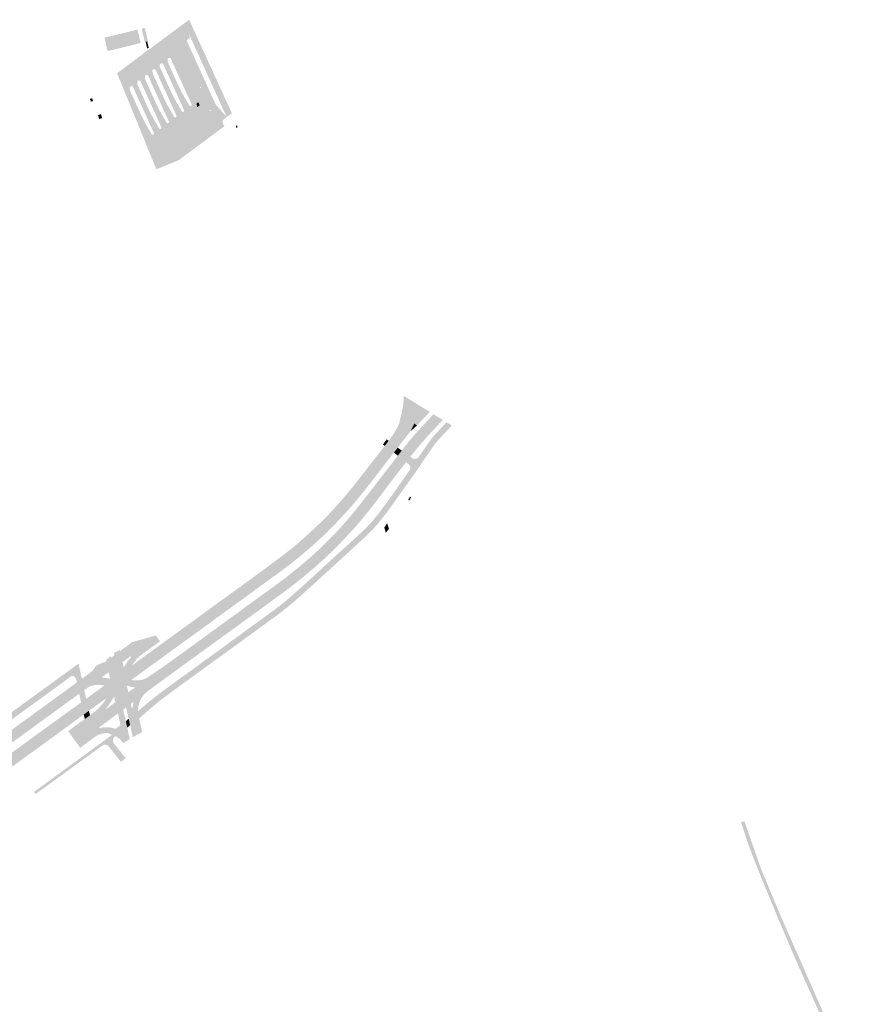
# Model space of a CAD drawing. Header units: inches. Extents: x 83769 to 84835, y 445862 to 447039.
# Tile 3 of 3: x 84188 to 84687, y 446453 to 447039. Entities that reach past the tile are written whole.
import ezdxf

# ---------------------------------------------------------------- set-up
doc = ezdxf.new("R2010")
doc.units = ezdxf.units.IN
doc.header["$MEASUREMENT"] = 0

msp = doc.modelspace()

# ---------------------------------------------------------------- hatches: boundary and pattern name
for points in [[(84271.65, 447009.95), (84271.78, 447009.7), (84271.94, 447009.46), (84272.11, 447009.23), (84275.34, 447002.1), (84272.88, 447000.33), (84269.54, 447007.71), (84269.22, 447008.35), (84268.97, 447008.86), (84268.91, 447008.98), (84268.8, 447009.12), (84268.68, 447009.23), (84268.54, 447009.33), (84268.38, 447009.4), (84268.22, 447009.44), (84268.05, 447009.45), (84267.87, 447009.44), (84267.7, 447009.39), (84267.54, 447009.31), (84267.39, 447009.21), (84267.27, 447009.08), (84267.17, 447008.93), (84267.09, 447008.77), (84267.05, 447008.59), (84267.04, 447008.46), (84267.02, 447008.1), (84267.03, 447007.75), (84267.07, 447007.4), (84267.14, 447007.07), (84267.23, 447006.75), (84267.34, 447006.44), (84270.81, 446998.85), (84268.29, 446997.04), (84265.76, 447002.58), (84264.9, 447004.61), (84264.42, 447005.55), (84264.34, 447005.65), (84264.2, 447005.78), (84264.05, 447005.87), (84263.89, 447005.94), (84263.72, 447005.98), (84263.54, 447005.99), (84263.36, 447005.97), (84263.19, 447005.92), (84263.04, 447005.84), (84262.9, 447005.74), (84262.77, 447005.61), (84262.68, 447005.47), (84262.61, 447005.31), (84262.56, 447005.14), (84262.53, 447004.76), (84262.52, 447004.43), (84262.55, 447004.09), (84262.6, 447003.76), (84262.68, 447003.43), (84262.79, 447003.11), (84262.93, 447002.8), (84263.09, 447002.5), (84266.23, 446995.56), (84263.76, 446993.79), (84260.09, 447001.84), (84259.84, 447002.32), (84259.76, 447002.42), (84259.62, 447002.53), (84259.47, 447002.62), (84259.31, 447002.69), (84259.13, 447002.72), (84258.96, 447002.72), (84258.78, 447002.69), (84258.61, 447002.63), (84258.46, 447002.54), (84258.32, 447002.43), (84258.21, 447002.29), (84258.12, 447002.14), (84258.06, 447001.97), (84258.03, 447001.8), (84258.03, 447001.33), (84258.06, 447000.92), (84258.12, 447000.51), (84258.23, 447000.07), (84258.37, 446999.65), (84258.54, 446999.25), (84261.68, 446992.3), (84259.2, 446990.52), (84255.62, 446998.41), (84255.51, 446998.7), (84255.47, 446998.81), (84255.4, 446998.93), (84255.29, 446999.07), (84255.15, 446999.18), (84255, 446999.27), (84254.84, 446999.34), (84254.66, 446999.37), (84254.49, 446999.38), (84254.31, 446999.36), (84254.13, 446999.3), (84253.96, 446999.21), (84253.81, 446999.09), (84253.69, 446998.95), (84253.59, 446998.79), (84253.53, 446998.61), (84253.5, 446998.48), (84253.49, 446998.07), (84253.51, 446997.65), (84253.56, 446997.25), (84253.62, 446996.93), (84253.69, 446996.62), (84253.78, 446996.31), (84257.12, 446989.03), (84254.19, 446986.92), (84245.98, 447007), (84263.21, 447019.82), (84280.35, 447032.51), (84284.02, 447035.24), (84285.07, 447030.8), (84283.66, 447030.53), (84288.09, 447011.24), (84281.98, 447006.86), (84278.9, 447013.64), (84278.26, 447015.07), (84278.02, 447015.52), (84277.98, 447015.59), (84277.91, 447015.71), (84277.79, 447015.84), (84277.65, 447015.95), (84277.49, 447016.04), (84277.32, 447016.09), (84277.15, 447016.12), (84276.97, 447016.11), (84276.8, 447016.08), (84276.64, 447016.01), (84276.49, 447015.93), (84276.36, 447015.81), (84276.25, 447015.68), (84276.16, 447015.53), (84276.1, 447015.36), (84276.07, 447015.19), (84276.08, 447014.75), (84276.11, 447014.35), (84276.18, 447013.95), (84276.29, 447013.5), (84276.43, 447013.05), (84276.62, 447012.62), (84279.9, 447005.36), (84277.44, 447003.6), (84274.46, 447010.16), (84273.81, 447011.54), (84273.57, 447012.21), (84273.48, 447012.35), (84273.33, 447012.51), (84273.15, 447012.64), (84272.96, 447012.73), (84272.75, 447012.8), (84272.53, 447012.82), (84272.31, 447012.8), (84272.11, 447012.75), (84271.91, 447012.66), (84271.73, 447012.54), (84271.58, 447012.39), (84271.45, 447012.22), (84271.36, 447012.02), (84271.32, 447011.87), (84271.3, 447011.59), (84271.3, 447011.31), (84271.33, 447011.04), (84271.37, 447010.76), (84271.44, 447010.49), (84271.53, 447010.21), (84271.65, 447009.95)], [(84261, 447033.62), (84262.94, 447025.68), (84262.51, 447025.57), (84262.17, 447026.97), (84261.81, 447028.45), (84260.57, 447033.51), (84261, 447033.62)], [(84261.97, 447033.85), (84263.91, 447025.92), (84262.94, 447025.68), (84261, 447033.62), (84261.97, 447033.85)], [(84262.43, 447033.97), (84264.38, 447026.03), (84263.91, 447025.92), (84261.97, 447033.85), (84262.43, 447033.97)], [(84287.37, 447026.48), (84299.33, 447000.19), (84295.97, 446998.66), (84295.95, 446998.7), (84295.92, 446998.76), (84295.87, 446998.81), (84295.82, 446998.85), (84295.76, 446998.88), (84295.7, 446998.9), (84295.63, 446998.91), (84295.57, 446998.91), (84295.5, 446998.89), (84295.44, 446998.87), (84295.38, 446998.83), (84295.34, 446998.79), (84295.29, 446998.73), (84295.26, 446998.67), (84295.24, 446998.61), (84295.24, 446998.54), (84295.24, 446998.48), (84295.25, 446998.41), (84295.28, 446998.35), (84292.85, 446997.24), (84288.45, 447016.31), (84285.4, 447029.36), (84285.38, 447029.46), (84285.07, 447030.8), (84284.04, 447035.18), (84284.02, 447035.24), (84288.89, 447038.85), (84292.17, 447031.66), (84292.72, 447030.44), (84289.76, 447028.25), (84288.9, 447030.14), (84288.82, 447030.1), (84289.33, 447027.93), (84287.37, 447026.48)], [(84259.32, 447027.84), (84259.68, 447026.36), (84260.02, 447024.96), (84240.39, 447020.16), (84238.42, 447028.12), (84258.08, 447032.9), (84259.32, 447027.84)], [(84293.7, 446993.58), (84293.71, 446993.54), (84293.72, 446993.46), (84293.73, 446993.38), (84293.73, 446993.29), (84293.72, 446993.21), (84293.71, 446993.13), (84293.68, 446993.05), (84293.66, 446992.97), (84293.62, 446992.89), (84293.58, 446992.81), (84293.53, 446992.74), (84293.47, 446992.68), (84293.41, 446992.62), (84293.34, 446992.56), (84292.52, 446991.95), (84283.66, 447030.53), (84285.07, 447030.8), (84285.38, 447029.46), (84285.4, 447029.36), (84288.45, 447016.31), (84293.7, 446993.58), (84293.7, 446993.58)], [(84292.72, 447030.44), (84309.99, 446992.56), (84310.49, 446991.49), (84307.45, 446989.24), (84298.55, 447008.89), (84289.76, 447028.25), (84292.72, 447030.44)], [(84263.91, 447025.92), (84264.86, 447022.04), (84263.89, 447021.8), (84262.94, 447025.68), (84263.91, 447025.92)], [(84309.8, 446975.34), (84282.6, 446955.21), (84269.34, 446949.79), (84262.4, 446966.85), (84254.19, 446986.92), (84257.12, 446989.03), (84259.45, 446983.96), (84260.29, 446982.18), (84261.15, 446980.41), (84262.05, 446978.66), (84263.48, 446976), (84264.97, 446973.37), (84266.55, 446970.73), (84266.67, 446970.61), (84266.78, 446970.54), (84266.9, 446970.49), (84267.02, 446970.46), (84267.15, 446970.45), (84267.28, 446970.47), (84267.4, 446970.5), (84267.52, 446970.56), (84267.62, 446970.63), (84267.72, 446970.72), (84267.79, 446970.83), (84267.85, 446970.95), (84267.88, 446971.07), (84267.89, 446971.2), (84267.88, 446971.33), (84267.85, 446971.46), (84259.2, 446990.52), (84261.68, 446992.3), (84263.92, 446987.33), (84264.77, 446985.52), (84265.65, 446983.72), (84266.57, 446981.94), (84267.99, 446979.32), (84269.48, 446976.73), (84271.03, 446974.18), (84271.09, 446974.1), (84271.18, 446974.01), (84271.29, 446973.93), (84271.41, 446973.88), (84271.54, 446973.85), (84271.67, 446973.84), (84271.8, 446973.85), (84271.93, 446973.89), (84272.05, 446973.94), (84272.15, 446974.02), (84272.24, 446974.11), (84272.31, 446974.22), (84272.37, 446974.34), (84272.4, 446974.47), (84272.41, 446974.6), (84272.4, 446974.73), (84272.36, 446974.85), (84263.76, 446993.79), (84266.23, 446995.56), (84268.47, 446990.62), (84269.31, 446988.8), (84270.19, 446986.99), (84271.1, 446985.2), (84272.5, 446982.62), (84273.97, 446980.09), (84275.51, 446977.6), (84275.56, 446977.52), (84275.65, 446977.42), (84275.75, 446977.34), (84275.86, 446977.28), (84275.99, 446977.24), (84276.11, 446977.23), (84276.24, 446977.23), (84276.37, 446977.26), (84276.49, 446977.31), (84276.6, 446977.37), (84276.69, 446977.46), (84276.77, 446977.56), (84276.83, 446977.67), (84276.87, 446977.79), (84276.89, 446977.92), (84276.89, 446978.05), (84276.86, 446978.2), (84268.29, 446997.04), (84270.81, 446998.85), (84273.06, 446993.91), (84273.93, 446992.03), (84274.84, 446990.16), (84275.79, 446988.31), (84277.12, 446985.84), (84278.51, 446983.4), (84279.97, 446981.01), (84280.02, 446980.92), (84280.11, 446980.83), (84280.22, 446980.75), (84280.34, 446980.69), (84280.47, 446980.65), (84280.6, 446980.64), (84280.73, 446980.64), (84280.86, 446980.67), (84280.98, 446980.73), (84281.09, 446980.8), (84281.19, 446980.89), (84281.27, 446981), (84281.32, 446981.12), (84281.36, 446981.24), (84281.38, 446981.37), (84281.37, 446981.51), (84281.34, 446981.64), (84272.88, 447000.33), (84275.34, 447002.1), (84277.47, 446997.41), (84278.35, 446995.55), (84279.27, 446993.71), (84280.2, 446991.88), (84281.55, 446989.36), (84282.96, 446986.87), (84284.41, 446984.41), (84284.45, 446984.35), (84284.51, 446984.26), (84284.6, 446984.17), (84284.71, 446984.09), (84284.84, 446984.03), (84284.97, 446984), (84285.11, 446983.98), (84285.24, 446983.99), (84285.37, 446984.03), (84285.5, 446984.08), (84285.61, 446984.16), (84285.71, 446984.25), (84285.79, 446984.36), (84285.85, 446984.48), (84285.89, 446984.61), (84285.91, 446984.74), (84285.9, 446984.87), (84285.88, 446985.01), (84277.44, 447003.6), (84279.9, 447005.36), (84281.99, 447000.73), (84283.13, 446998.37), (84284.31, 446996.04), (84285.54, 446993.74), (84286.66, 446991.73), (84287.83, 446989.74), (84289.05, 446987.73), (84289.13, 446987.64), (84289.22, 446987.56), (84289.33, 446987.49), (84289.46, 446987.44), (84289.58, 446987.42), (84289.71, 446987.42), (84289.84, 446987.43), (84289.96, 446987.48), (84290.08, 446987.54), (84290.18, 446987.62), (84290.26, 446987.71), (84290.33, 446987.82), (84290.38, 446987.94), (84290.41, 446988.07), (84290.41, 446988.19), (84290.39, 446988.32), (84290.36, 446988.44), (84290.31, 446988.53), (84281.98, 447006.86), (84288.09, 447011.24), (84292.52, 446991.95), (84293.25, 446988.91), (84293.71, 446986.69), (84294.43, 446983.6), (84297.43, 446984.06), (84297.53, 446984.13), (84297.64, 446984.19), (84297.75, 446984.24), (84297.87, 446984.28), (84297.99, 446984.3), (84298.13, 446984.33), (84298.27, 446984.34), (84298.41, 446984.33), (84298.51, 446984.32), (84298.62, 446984.3), (84298.72, 446984.28), (84298.84, 446984.23), (84298.96, 446984.18), (84299.07, 446984.12), (84299.18, 446984.05), (84299.28, 446983.97), (84304.59, 446979.73), (84306.79, 446977.93), (84308.16, 446976.81), (84309.44, 446975.75), (84309.6, 446975.59), (84309.8, 446975.34)], [(84299.33, 447000.19), (84305.11, 446987.5), (84302.09, 446986.2), (84302.02, 446986.29), (84301.42, 446986.99), (84301.32, 446987.1), (84301.21, 446987.19), (84301.09, 446987.28), (84300.97, 446987.35), (84300.83, 446987.42), (84300.7, 446987.47), (84300.56, 446987.51), (84300.41, 446987.53), (84300.28, 446987.54), (84300.14, 446987.54), (84300.01, 446987.53), (84299.88, 446987.51), (84299.75, 446987.47), (84299.62, 446987.43), (84299.5, 446987.37), (84299.38, 446987.31), (84294.43, 446983.6), (84293.71, 446986.69), (84294.81, 446987.49), (84294.85, 446987.52), (84294.92, 446987.59), (84294.99, 446987.69), (84295.02, 446987.8), (84295.03, 446987.92), (84294.7, 446989.27), (84294.67, 446989.34), (84294.61, 446989.43), (84294.53, 446989.5), (84294.43, 446989.55), (84294.32, 446989.58), (84294.2, 446989.57), (84294.09, 446989.54), (84293.25, 446988.91), (84292.52, 446991.95), (84293.34, 446992.56), (84293.41, 446992.62), (84293.47, 446992.68), (84293.53, 446992.74), (84293.58, 446992.81), (84293.62, 446992.89), (84293.66, 446992.97), (84293.68, 446993.05), (84293.72, 446993.17), (84293.73, 446993.34), (84293.72, 446993.5), (84293.7, 446993.58), (84292.85, 446997.24), (84295.27, 446998.34), (84295.37, 446998.23), (84295.45, 446998.18), (84295.55, 446998.15), (84295.65, 446998.15), (84295.75, 446998.17), (84295.84, 446998.21), (84295.91, 446998.28), (84295.96, 446998.37), (84295.99, 446998.46), (84296, 446998.56), (84295.97, 446998.66), (84299.33, 447000.19)], [(84231.14, 446992.09), (84231.54, 446990.68), (84230.27, 446990.31), (84229.87, 446991.72), (84231.14, 446992.09), (84231.14, 446992.09)], [(84231.62, 446990.42), (84230.35, 446990.05), (84230.27, 446990.31), (84231.54, 446990.68), (84231.62, 446990.42), (84231.62, 446990.42)], [(84293.25, 446988.91), (84294.08, 446989.53), (84294.12, 446989.55), (84294.16, 446989.56), (84294.2, 446989.57), (84294.24, 446989.57), (84294.28, 446989.58), (84294.32, 446989.58), (84294.36, 446989.57), (84294.39, 446989.56), (84294.43, 446989.55), (84294.47, 446989.54), (84294.5, 446989.52), (84294.53, 446989.5), (84294.56, 446989.48), (84294.59, 446989.45), (84294.61, 446989.43), (84294.63, 446989.4), (84294.65, 446989.37), (84294.67, 446989.34), (84294.69, 446989.3), (84294.7, 446989.27), (84295.02, 446987.95), (84295.02, 446987.91), (84295.02, 446987.87), (84295.02, 446987.84), (84295.02, 446987.8), (84295.01, 446987.76), (84295, 446987.72), (84294.98, 446987.69), (84294.97, 446987.65), (84294.95, 446987.62), (84294.92, 446987.59), (84294.9, 446987.56), (84294.87, 446987.54), (84294.84, 446987.51), (84294.81, 446987.49), (84293.71, 446986.69), (84293.25, 446988.91), (84293.25, 446988.91)], [(84302.09, 446986.2), (84301.26, 446985.15), (84301.2, 446985.12), (84301.15, 446985.08), (84301.1, 446985.03), (84301.07, 446984.98), (84301.04, 446984.92), (84301.03, 446984.87), (84299.91, 446983.47), (84299.28, 446983.97), (84299.18, 446984.05), (84299.07, 446984.12), (84298.96, 446984.18), (84298.84, 446984.23), (84298.72, 446984.28), (84298.62, 446984.3), (84298.51, 446984.32), (84298.41, 446984.33), (84298.27, 446984.34), (84298.13, 446984.33), (84297.99, 446984.3), (84297.87, 446984.28), (84297.75, 446984.24), (84297.64, 446984.19), (84297.53, 446984.13), (84297.43, 446984.06), (84294.43, 446983.6), (84299.38, 446987.31), (84299.5, 446987.37), (84299.62, 446987.43), (84299.75, 446987.47), (84299.88, 446987.51), (84300.01, 446987.53), (84300.14, 446987.54), (84300.28, 446987.54), (84300.41, 446987.53), (84300.56, 446987.51), (84300.7, 446987.47), (84300.83, 446987.42), (84300.97, 446987.35), (84301.09, 446987.28), (84301.21, 446987.19), (84301.32, 446987.1), (84301.42, 446986.99), (84302.02, 446986.29), (84302.09, 446986.2)], [(84302.09, 446986.2), (84308.52, 446978.6), (84308.83, 446978.24), (84308.81, 446977.99), (84308.8, 446977.77), (84308.82, 446977.56), (84308.86, 446977.34), (84308.92, 446977.13), (84309, 446976.92), (84309.09, 446976.72), (84309.2, 446976.53), (84309.33, 446976.36), (84310.13, 446975.65), (84309.6, 446975.59), (84309.44, 446975.75), (84308.16, 446976.81), (84306.79, 446977.93), (84304.59, 446979.73), (84299.91, 446983.47), (84301.03, 446984.86), (84301.02, 446984.78), (84301.03, 446984.72), (84301.05, 446984.66), (84301.08, 446984.6), (84301.12, 446984.54), (84301.17, 446984.5), (84301.23, 446984.46), (84301.29, 446984.44), (84301.35, 446984.42), (84301.42, 446984.42), (84301.49, 446984.43), (84301.55, 446984.45), (84301.61, 446984.48), (84301.66, 446984.52), (84301.71, 446984.57), (84301.74, 446984.63), (84301.77, 446984.69), (84301.78, 446984.75), (84301.78, 446984.82), (84301.78, 446984.88), (84301.76, 446984.95), (84301.73, 446985.01), (84301.68, 446985.06), (84301.64, 446985.1), (84301.58, 446985.14), (84301.52, 446985.16), (84301.45, 446985.18), (84301.39, 446985.18), (84301.32, 446985.17), (84301.26, 446985.15), (84302.09, 446986.2)], [(84305.38, 446987.7), (84311.19, 446980.9), (84311.22, 446980.92), (84307.45, 446989.24), (84310.49, 446991.49), (84314.39, 446983.19), (84309.87, 446979.86), (84309.71, 446979.75), (84309.56, 446979.61), (84309.42, 446979.47), (84309.29, 446979.31), (84309.17, 446979.15), (84309.07, 446978.97), (84308.99, 446978.79), (84308.92, 446978.6), (84308.87, 446978.41), (84308.83, 446978.24), (84308.52, 446978.6), (84302.09, 446986.2), (84305.11, 446987.5), (84305.38, 446987.7)], [(84236.43, 446982.57), (84237.1, 446980.27), (84235.3, 446979.74), (84234.63, 446982.06), (84236.43, 446982.57), (84236.43, 446982.57)], [(84316.84, 446974.61), (84316.84, 446975.74), (84317.53, 446975.74), (84317.53, 446974.61), (84316.84, 446974.61)], [(84416.65, 446814.96), (84425.55, 446809.47), (84425.51, 446808.97), (84425.35, 446807.58), (84425.13, 446806.19), (84424.87, 446804.82), (84424.55, 446803.45), (84424.33, 446802.6), (84424.08, 446801.75), (84423.82, 446800.91), (84423.54, 446800.07), (84423.24, 446799.24), (84422.92, 446798.42), (84415.21, 446803.75), (84415.28, 446804.04), (84415.34, 446804.32), (84415.41, 446804.61), (84415.47, 446804.9), (84415.54, 446805.19), (84415.6, 446805.48), (84415.8, 446806.49), (84415.98, 446807.49), (84416.15, 446808.5), (84416.31, 446809.51), (84416.45, 446810.52), (84416.57, 446811.53), (84416.62, 446812.47), (84416.65, 446813.41), (84416.66, 446814.34), (84416.65, 446814.96), (84416.65, 446814.96)], [(84425.55, 446809.47), (84432.16, 446805.4), (84424.58, 446797.28), (84422.92, 446798.42), (84423.24, 446799.24), (84423.54, 446800.07), (84423.82, 446800.91), (84424.08, 446801.75), (84424.33, 446802.6), (84424.55, 446803.45), (84424.87, 446804.82), (84425.13, 446806.19), (84425.35, 446807.58), (84425.51, 446808.97), (84425.55, 446809.47), (84425.55, 446809.47)], [(84314.28, 446689.29), (84300.26, 446679.07), (84286.05, 446668.78), (84272.12, 446658.61), (84267.1, 446655), (84254.53, 446645.88), (84253.88, 446646.03), (84253.24, 446646.19), (84252.6, 446646.37), (84252.06, 446646.53), (84251.52, 446646.71), (84250.98, 446646.9), (84251.48, 446648.26), (84252.04, 446649.58), (84252.67, 446650.88), (84253.36, 446652.11), (84254.11, 446653.31), (84254.92, 446654.47), (84265.52, 446662.25), (84277.36, 446670.81), (84291.21, 446680.86), (84305.59, 446691.36), (84319.87, 446701.65), (84333.89, 446711.9), (84336.39, 446713.74), (84338.88, 446715.6), (84341.36, 446717.46), (84343.6, 446719.16), (84345.84, 446720.86), (84348.08, 446722.57), (84350.46, 446724.5), (84352.81, 446726.46), (84355.15, 446728.46), (84357.34, 446730.38), (84359.51, 446732.34), (84361.65, 446734.32), (84364.05, 446736.55), (84366.42, 446738.82), (84368.76, 446741.11), (84370.94, 446743.31), (84373.09, 446745.54), (84375.21, 446747.79), (84377.74, 446750.6), (84380.23, 446753.44), (84382.68, 446756.32), (84384.48, 446758.48), (84386.25, 446760.66), (84388.01, 446762.86), (84402.73, 446781.75), (84405.36, 446785.1), (84407.72, 446788.15), (84408.9, 446789.72), (84410.02, 446791.33), (84411.07, 446792.98), (84412.31, 446795.13), (84413.44, 446797.33), (84414.45, 446799.59), (84414.16, 446799.86), (84414.35, 446800.51), (84414.54, 446801.15), (84414.71, 446801.8), (84414.89, 446802.45), (84415.05, 446803.1), (84415.21, 446803.75), (84422.92, 446798.42), (84422.6, 446797.66), (84422.27, 446796.9), (84421.92, 446796.15), (84421.56, 446795.41), (84421.17, 446794.67), (84420.78, 446793.95), (84419.35, 446792.14), (84417.94, 446790.32), (84416.53, 446788.5), (84415.39, 446787.04), (84414.26, 446785.57), (84413.14, 446784.09), (84410.86, 446781.16), (84408.14, 446777.66), (84402.8, 446770.76), (84400.68, 446768.01), (84398.56, 446765.27), (84396.42, 446762.54), (84394.31, 446759.87), (84392.2, 446757.2), (84390.07, 446754.54), (84387.94, 446751.98), (84385.77, 446749.45), (84383.56, 446746.95), (84381.36, 446744.52), (84379.12, 446742.11), (84376.85, 446739.74), (84374.68, 446737.47), (84372.48, 446735.23), (84370.25, 446733.03), (84368.01, 446730.89), (84365.74, 446728.78), (84363.44, 446726.71), (84361.17, 446724.71), (84358.88, 446722.73), (84356.57, 446720.78), (84354.24, 446718.86), (84351.9, 446716.96), (84349.53, 446715.09), (84347.23, 446713.33), (84344.91, 446711.58), (84342.58, 446709.85), (84340.23, 446708.12), (84337.87, 446706.41), (84335.5, 446704.71), (84321.44, 446694.44), (84314.28, 446689.29), (84314.28, 446689.29)], [(84434.42, 446804.01), (84439.95, 446800.6), (84432.06, 446792.11), (84426.74, 446795.78), (84434.42, 446804.01), (84434.42, 446804.01)], [(84442.18, 446799.22), (84445.31, 446797.3), (84438.21, 446789.63), (84438.04, 446789.45), (84437.87, 446789.27), (84437.71, 446789.09), (84437.54, 446788.91), (84437.38, 446788.73), (84437.22, 446788.55), (84434.19, 446790.64), (84442.18, 446799.22), (84442.18, 446799.22)], [(84432.06, 446792.11), (84429.13, 446788.91), (84428.41, 446788.09), (84427.7, 446787.28), (84426.99, 446786.45), (84426.29, 446785.62), (84425.59, 446784.79), (84424.9, 446783.96), (84424.53, 446783.51), (84424.17, 446783.07), (84423.8, 446782.62), (84423.44, 446782.18), (84423.08, 446781.73), (84422.72, 446781.28), (84417.69, 446785.13), (84418.52, 446786.19), (84419.36, 446787.25), (84420.21, 446788.3), (84422.33, 446790.84), (84424.51, 446793.34), (84426.74, 446795.78), (84432.06, 446792.11), (84432.06, 446792.11)], [(84424.58, 446797.28), (84420.78, 446793.95), (84421.17, 446794.67), (84421.56, 446795.41), (84421.92, 446796.15), (84422.27, 446796.9), (84422.6, 446797.66), (84422.92, 446798.42), (84424.58, 446797.28), (84424.58, 446797.28)], [(84423.18, 446768.58), (84422.05, 446767.1), (84414.44, 446756.44), (84408.64, 446748.29), (84407.21, 446746.34), (84406.59, 446745.5), (84402.54, 446740.35), (84401.68, 446739.23), (84400.67, 446738.06), (84399.65, 446736.93), (84398.61, 446735.82), (84397.56, 446734.71), (84396.54, 446733.66), (84395.5, 446732.62), (84394.45, 446731.59), (84370.16, 446709.36), (84363.26, 446703.03), (84358.8, 446699.01), (84351.32, 446692.38), (84349.54, 446690.87), (84347.74, 446689.38), (84345.92, 446687.91), (84344.28, 446686.63), (84342.62, 446685.37), (84340.95, 446684.13), (84326.58, 446673.67), (84319.05, 446668.17), (84304.86, 446657.88), (84290.73, 446647.68), (84283.75, 446642.59), (84276.63, 446637.38), (84271.8, 446633.72), (84271.2, 446633.25), (84270.61, 446632.77), (84270.02, 446632.29), (84269.33, 446631.73), (84268.65, 446631.17), (84267.97, 446630.6), (84259.13, 446622.96), (84258.49, 446627.34), (84260.44, 446629.01), (84262.41, 446630.66), (84264.4, 446632.3), (84266.58, 446634.07), (84268.78, 446635.83), (84270.99, 446637.56), (84275.93, 446641.2), (84282.82, 446646.23), (84297.1, 446656.57), (84311.08, 446666.71), (84325.24, 446677.05), (84339.34, 446687.31), (84340.55, 446688.23), (84341.76, 446689.15), (84342.95, 446690.07), (84344.08, 446690.95), (84345.19, 446691.83), (84346.31, 446692.72), (84347.16, 446693.44), (84348.01, 446694.17), (84348.86, 446694.9), (84349.61, 446695.56), (84350.36, 446696.23), (84351.1, 446696.91), (84357.85, 446702.86), (84360.11, 446704.92), (84373.66, 446717.39), (84387.41, 446729.92), (84392.48, 446734.55), (84393.93, 446735.97), (84395.34, 446737.42), (84396.72, 446738.9), (84397.9, 446740.22), (84399.05, 446741.57), (84400.17, 446742.95), (84401.37, 446744.5), (84402.56, 446746.05), (84403.74, 446747.61), (84404.85, 446749.08), (84405.95, 446750.56), (84407.05, 446752.04), (84411.43, 446758.19), (84413.33, 446760.88), (84419.17, 446769.3), (84419.36, 446769.52), (84419.54, 446769.76), (84419.71, 446769.99), (84419.89, 446770.28), (84420.07, 446770.58), (84420.23, 446770.88), (84420.33, 446771.13), (84420.42, 446771.39), (84420.49, 446771.66), (84420.55, 446771.94), (84420.59, 446772.22), (84420.61, 446772.51), (84420.48, 446772.9), (84420.32, 446773.28), (84420.12, 446773.64), (84419.93, 446773.91), (84419.72, 446774.17), (84419.49, 446774.41), (84419.25, 446774.63), (84418.98, 446774.83), (84418.17, 446775.48), (84420.64, 446778.62), (84421.34, 446778.07), (84421.55, 446777.9), (84421.78, 446777.76), (84422.01, 446777.63), (84422.26, 446777.53), (84422.5, 446777.45), (84422.75, 446777.39), (84423.01, 446777.35), (84423.35, 446777.38), (84423.69, 446777.43), (84424.02, 446777.51), (84424.29, 446777.58), (84424.56, 446777.68), (84424.82, 446777.78), (84425.01, 446777.93), (84425.19, 446778.09), (84425.36, 446778.26), (84425.57, 446778.5), (84425.76, 446778.75), (84425.94, 446779.02), (84432.16, 446787.9), (84433, 446789.06), (84434.19, 446790.64), (84437.22, 446788.55), (84437.04, 446788.34), (84436.86, 446788.14), (84436.68, 446787.93), (84436.51, 446787.72), (84436.33, 446787.51), (84436.16, 446787.3), (84435.77, 446786.82), (84435.38, 446786.33), (84435.01, 446785.84), (84434.63, 446785.35), (84434.27, 446784.85), (84433.91, 446784.34), (84428.05, 446775.85), (84427.89, 446775.58), (84427.74, 446775.31), (84423.18, 446768.58)], [(84407.72, 446788.15), (84405.36, 446785.1), (84404.23, 446785.95), (84406.59, 446788.99), (84407.72, 446788.15)], [(84420.64, 446778.62), (84418.17, 446775.48), (84415.52, 446772.13), (84413.76, 446769.85), (84408.77, 446773.63), (84410.51, 446775.9), (84413.18, 446779.34), (84415.52, 446782.35), (84417.69, 446785.13), (84422.72, 446781.28), (84422.37, 446780.84), (84422.02, 446780.39), (84421.67, 446779.95), (84421.33, 446779.51), (84420.98, 446779.06), (84420.64, 446778.62), (84420.64, 446778.62)], [(84415.52, 446782.35), (84413.18, 446779.34), (84410.86, 446781.16), (84413.14, 446784.09), (84415.52, 446782.35), (84415.52, 446782.35)], [(84352.23, 446703.37), (84349.76, 446701.46), (84347.02, 446699.41), (84342.53, 446696.11), (84338.87, 446701.13), (84343.67, 446704.66), (84344.59, 446705.34), (84345.51, 446706.02), (84346.42, 446706.71), (84347.47, 446707.52), (84348.51, 446708.34), (84349.54, 446709.17), (84350.83, 446710.2), (84352.11, 446711.24), (84353.39, 446712.28), (84354.83, 446713.47), (84356.25, 446714.67), (84357.67, 446715.88), (84359.94, 446717.81), (84362.17, 446719.77), (84364.38, 446721.77), (84366.75, 446723.99), (84369.09, 446726.25), (84371.38, 446728.55), (84373.56, 446730.75), (84375.71, 446732.98), (84377.83, 446735.23), (84379.84, 446737.42), (84381.82, 446739.64), (84383.77, 446741.88), (84384.25, 446742.43), (84384.73, 446742.98), (84385.2, 446743.53), (84385.83, 446744.27), (84386.44, 446745.01), (84387.05, 446745.75), (84388.93, 446748.09), (84390.8, 446750.45), (84392.66, 446752.8), (84394.28, 446754.87), (84395.89, 446756.94), (84397.49, 446759.02), (84408.77, 446773.63), (84413.76, 446769.85), (84409.36, 446764.26), (84405.45, 446758.95), (84404.36, 446757.49), (84403.27, 446756.04), (84402.17, 446754.59), (84400.97, 446753.02), (84399.77, 446751.45), (84398.57, 446749.89), (84396.54, 446747.3), (84394.48, 446744.74), (84392.39, 446742.21), (84390.32, 446739.77), (84388.23, 446737.36), (84386.1, 446734.97), (84385.03, 446733.79), (84383.96, 446732.62), (84382.88, 446731.46), (84381.78, 446730.28), (84380.67, 446729.11), (84379.55, 446727.96), (84377.19, 446725.53), (84374.8, 446723.15), (84372.38, 446720.79), (84370.28, 446718.8), (84368.16, 446716.84), (84366.01, 446714.9), (84363.81, 446712.98), (84361.6, 446711.08), (84359.38, 446709.2), (84357.01, 446707.23), (84354.63, 446705.29), (84352.23, 446703.37), (84352.23, 446703.37)], [(84421.1, 446754.58), (84420.01, 446752.61), (84419.35, 446752.98), (84420.46, 446754.94), (84421.1, 446754.58), (84421.1, 446754.58)], [(84406.82, 446739.17), (84407.92, 446735.75), (84406.04, 446733.52), (84405.12, 446736.52), (84406.82, 446739.17), (84406.82, 446739.17)], [(84338.08, 446692.82), (84323.96, 446682.55), (84321.84, 446681.03), (84318.2, 446686.08), (84322.57, 446689.3), (84336.57, 446699.49), (84338.87, 446701.13), (84342.53, 446696.11), (84338.08, 446692.82), (84338.08, 446692.82)], [(84318.2, 446686.08), (84321.84, 446681.03), (84317.06, 446677.59), (84302.77, 446667.2), (84288.73, 446657.02), (84274.5, 446646.66), (84274.06, 446646.31), (84270.28, 446651.48), (84279.62, 446658.03), (84280.26, 446658.51), (84294.29, 446668.7), (84308.42, 446678.97), (84318.2, 446686.08), (84318.2, 446686.08)], [(84249.24, 446656.49), (84240.99, 446650.44), (84236.91, 446647.48), (84215.93, 446636.01), (84214.09, 446638.53), (84218.39, 446641.7), (84221.92, 446644.23), (84225, 446646.48), (84229.18, 446649.53), (84229.58, 446649.81), (84229.96, 446650.11), (84230.34, 446650.43), (84230.73, 446650.79), (84231.11, 446651.18), (84231.47, 446651.58), (84232.3, 446652.58), (84233.03, 446653.66), (84233.34, 446654.24), (84237.83, 446656.33), (84238.11, 446655.99), (84239.55, 446657.03), (84239.41, 446657.68), (84242.16, 446660.02), (84242.37, 446659.09), (84244.42, 446660.58), (84244.11, 446661.93), (84247.64, 446663.58), (84247.77, 446663.01), (84254.51, 446667.97), (84254.37, 446668.17), (84269.04, 446672.29), (84271.53, 446668.86), (84265.04, 446664.09), (84254.1, 446659.98), (84253.09, 446659.31), (84249.24, 446656.49)], [(84251.52, 446646.71), (84252.06, 446646.53), (84252.6, 446646.37), (84253.24, 446646.19), (84253.88, 446646.03), (84254.53, 446645.88), (84255.12, 446645.75), (84255.71, 446645.64), (84256.31, 446645.57), (84256.87, 446645.52), (84257.43, 446645.51), (84257.99, 446645.52), (84259.04, 446645.58), (84260.09, 446645.72), (84261.11, 446645.97), (84262.11, 446646.3), (84263.06, 446646.72), (84263.98, 446647.22), (84264.85, 446647.8), (84268.13, 446650.02), (84270.28, 446651.48), (84272.17, 446648.89), (84256.77, 446641.36), (84255.97, 446641.44), (84255.19, 446641.56), (84254.4, 446641.71), (84253.51, 446641.93), (84252.63, 446642.2), (84251.76, 446642.51), (84252.61, 446638.46), (84244.63, 446634.15), (84244.27, 446635.63), (84244.01, 446635.56), (84243.28, 446634.33), (84242.52, 446633.12), (84241.73, 446631.92), (84240.97, 446630.81), (84240.2, 446629.72), (84239.4, 446628.64), (84231.85, 446626.28), (84232.67, 446626.94), (84233.43, 446627.6), (84234.17, 446628.28), (84234.89, 446628.99), (84235.84, 446629.94), (84236.74, 446630.94), (84237.59, 446631.98), (84238.28, 446632.94), (84238.93, 446633.93), (84239.53, 446634.95), (84240.12, 446635.97), (84240.68, 446637.01), (84241.22, 446638.05), (84241.73, 446639.09), (84242.23, 446640.14), (84242.7, 446641.19), (84241.96, 446641.5), (84241.21, 446641.77), (84240.44, 446642.01), (84239.74, 446642.19), (84239.03, 446642.35), (84238.31, 446642.48), (84237.34, 446642.68), (84236.35, 446642.82), (84235.36, 446642.9), (84234.32, 446642.91), (84233.29, 446642.85), (84232.26, 446642.72), (84231.58, 446642.58), (84230.91, 446642.39), (84230.26, 446642.15), (84229.51, 446641.82), (84228.79, 446641.43), (84228.1, 446640.98), (84226.41, 446639.79), (84223.4, 446637.56), (84219.83, 446635.03), (84217.77, 446633.49), (84215.93, 446636.01), (84236.91, 446647.48), (84237.11, 446647.22), (84237.85, 446647.18), (84238.59, 446647.1), (84239.33, 446647), (84240.1, 446646.87), (84240.86, 446646.7), (84241.61, 446646.51), (84241.84, 446646.54), (84240.99, 446650.44), (84249.24, 446656.49), (84249.83, 446653.71), (84250.06, 446653.55), (84250.68, 446654.54), (84251.33, 446655.51), (84251.99, 446656.47), (84252.78, 446657.56), (84253.59, 446658.62), (84254.43, 446659.66), (84254.1, 446659.98), (84265.04, 446664.09), (84260.58, 446660.87), (84259.81, 446660.26), (84258.92, 446659.47), (84258.08, 446658.64), (84257.28, 446657.76), (84256.43, 446656.71), (84255.64, 446655.61), (84254.92, 446654.47), (84254.11, 446653.31), (84253.36, 446652.11), (84252.67, 446650.88), (84252.04, 446649.58), (84251.48, 446648.26), (84250.98, 446646.9), (84251.52, 446646.71)], [(84225, 446646.48), (84221.92, 446644.23), (84221.92, 446644.63), (84221.86, 446645.05), (84221.77, 446645.47), (84221.65, 446645.88), (84221.49, 446646.31), (84221.31, 446646.72), (84221.09, 446647.12), (84220.97, 446647.33), (84220.78, 446647.57), (84220.53, 446647.79), (84220.25, 446647.96), (84219.93, 446648.08), (84219.58, 446648.15), (84219.23, 446648.15), (84218.88, 446648.09), (84218.54, 446647.97), (84218.24, 446647.78), (84218.03, 446647.61), (84217.15, 446646.95), (84210.31, 446641.96), (84196.13, 446631.59), (84181.88, 446621.31), (84167.99, 446611.2), (84159.07, 446604.69), (84158.17, 446604.04), (84157.28, 446603.38), (84156.4, 446602.71), (84155.53, 446602.03), (84154.67, 446601.34), (84153.82, 446600.63), (84152.88, 446599.84), (84151.95, 446599.03), (84151.03, 446598.21), (84150.12, 446597.38), (84149.22, 446596.53), (84148.34, 446595.67), (84146.98, 446594.32), (84146.47, 446593.81), (84144.23, 446596.58), (84144.28, 446596.62), (84146.04, 446598.44), (84147.72, 446600.06), (84149.44, 446601.63), (84151.47, 446603.37), (84153.56, 446605.04), (84155.7, 446606.63), (84174.32, 446620.16), (84201.82, 446640.14), (84216.42, 446650.73), (84222.97, 446655.48), (84225, 446646.48)], [(84259.75, 446633.76), (84259.37, 446632.79), (84259.26, 446632.43), (84255.71, 446632.43), (84255.53, 446632.68), (84254.17, 446631.65), (84251.33, 446629.51), (84249.62, 446628.21), (84246.48, 446625.92), (84235.26, 446617.52), (84235.41, 446617.33), (84233.34, 446612.26), (84232.8, 446611.88), (84229.52, 446609.51), (84226.13, 446607.02), (84223.96, 446605.41), (84216.83, 446615.38), (84223.23, 446620.03), (84226.77, 446622.56), (84229.82, 446624.79), (84230.27, 446625.13), (84231.09, 446625.7), (84231.85, 446626.28), (84239.4, 446628.64), (84239.55, 446628.43), (84244.99, 446632.68), (84244.63, 446634.15), (84252.61, 446638.46), (84256.77, 446641.36), (84272.17, 446648.89), (84274.06, 446646.31), (84269.7, 446643.14), (84264.24, 446639.15), (84263.36, 446638.43), (84262.53, 446637.65), (84261.76, 446636.8), (84261.01, 446635.84), (84260.34, 446634.83), (84259.75, 446633.76)], [(84023.09, 446484.02), (84025.98, 446486), (84077.6, 446523.44), (84080.06, 446525.21), (84094.36, 446535.64), (84102.34, 446541.64), (84108.28, 446546.29), (84115, 446551.59), (84122.25, 446557.33), (84130.51, 446563.8), (84133.6, 446566.23), (84136.3, 446568.27), (84150.42, 446578.62), (84164.4, 446588.74), (84178.74, 446599.22), (84192.66, 446609.33), (84207.04, 446619.79), (84220.99, 446629.86), (84224.53, 446632.44), (84227.61, 446634.64), (84238.31, 446642.48), (84239.03, 446642.35), (84239.74, 446642.19), (84240.44, 446642.01), (84241.21, 446641.77), (84241.96, 446641.5), (84242.7, 446641.19), (84242.23, 446640.14), (84241.73, 446639.09), (84241.22, 446638.05), (84240.68, 446637.01), (84240.12, 446635.97), (84239.53, 446634.95), (84229.19, 446627.43), (84226.11, 446625.21), (84222.68, 446622.71), (84215.61, 446617.58), (84201.54, 446607.28), (84187.19, 446596.95), (84173.15, 446586.68), (84159.1, 446576.53), (84144.88, 446566.11), (84130.85, 446555.4), (84126.7, 446552.22), (84123.91, 446549.97), (84110.01, 446538.89), (84096.01, 446528.32), (84082.62, 446518.66), (84030.13, 446480.34), (84027.27, 446478.22), (84027.25, 446478.2), (84023.09, 446484.02)], [(84093.45, 446539.48), (84079.12, 446529.09), (84073.69, 446525.14), (84065.01, 446518.84), (84050.91, 446508.6), (84036.89, 446498.4), (84025.57, 446490.17), (84023.75, 446488.85), (84021.04, 446486.88), (84013.65, 446496.67), (84016.61, 446498.8), (84020.04, 446501.31), (84034.13, 446511.41), (84048.14, 446521.66), (84062.14, 446531.83), (84076.53, 446542.28), (84085.52, 446548.81), (84085.94, 446549.09), (84086.36, 446549.38), (84086.79, 446549.66), (84087.21, 446549.93), (84087.62, 446550.21), (84088.04, 446550.48), (84088.33, 446550.64), (84088.62, 446550.79), (84088.91, 446550.93), (84089.21, 446551.07), (84089.52, 446551.2), (84089.83, 446551.32), (84090.78, 446551.68), (84098.01, 446554.16), (84105.46, 446559.6), (84119.52, 446569.84), (84133.76, 446580.21), (84140.4, 446585.01), (84147.84, 446590.42), (84161.96, 446600.62), (84170.82, 446607.05), (84176.1, 446610.91), (84190.35, 446621.29), (84204.36, 446631.47), (84210.66, 446636.04), (84213.55, 446638.15), (84214.09, 446638.53), (84217.77, 446633.49), (84212.7, 446629.82), (84198.74, 446619.66), (84184.49, 446609.33), (84170.49, 446599.16), (84156.3, 446588.84), (84142.16, 446578.57), (84128.01, 446568.32), (84113.92, 446558.05), (84101.83, 446549.23), (84096.74, 446542.63), (84096.34, 446542.1), (84095.91, 446541.59), (84095.45, 446541.11), (84094.96, 446540.65), (84094.44, 446540.22), (84093.9, 446539.83), (84093.45, 446539.48), (84093.45, 446539.48)], [(84226.41, 446639.79), (84227.61, 446634.64), (84224.53, 446632.44), (84223.4, 446637.56), (84226.41, 446639.79), (84226.41, 446639.79)], [(84259.13, 446622.96), (84259.93, 446619.42), (84260.91, 446614.94), (84255.33, 446611.65), (84254.47, 446615.58), (84253.73, 446618.86), (84252.87, 446622.73), (84251.33, 446629.51), (84254.17, 446631.65), (84254.74, 446628.97), (84255.25, 446629.09), (84255.27, 446629.65), (84255.32, 446630.21), (84255.38, 446630.78), (84255.47, 446631.33), (84255.58, 446631.88), (84255.71, 446632.43), (84259.26, 446632.43), (84259.06, 446631.8), (84258.82, 446630.79), (84258.62, 446629.65), (84258.51, 446628.5), (84258.49, 446627.34), (84259.13, 446622.96)], [(84229.19, 446627.43), (84229.82, 446624.79), (84226.77, 446622.56), (84226.11, 446625.21), (84229.19, 446627.43), (84229.19, 446627.43)], [(84252.01, 446617.51), (84252.7, 446614.31), (84253.53, 446610.59), (84249.54, 446608.24), (84249.23, 446608.72), (84248.9, 446609.17), (84248.55, 446609.62), (84248.28, 446609.94), (84248, 446610.26), (84247.71, 446610.57), (84247.21, 446610.94), (84245.05, 446612.46), (84241.03, 446613.85), (84241.01, 446614.14), (84240.3, 446614.2), (84239.59, 446614.21), (84238.88, 446614.17), (84238.35, 446614.12), (84237.83, 446614.04), (84237.31, 446613.94), (84236.54, 446613.78), (84235.79, 446613.55), (84235.05, 446613.25), (84234.46, 446612.96), (84233.89, 446612.63), (84233.34, 446612.26), (84235.41, 446617.33), (84235.57, 446617.13), (84236.45, 446617.35), (84237.35, 446617.51), (84238.25, 446617.62), (84239.03, 446617.67), (84239.81, 446617.67), (84240.59, 446617.64), (84241.36, 446617.56), (84242.13, 446617.45), (84242.89, 446617.31), (84243.59, 446617.15), (84244.29, 446616.97), (84244.98, 446616.76), (84248.01, 446618.92), (84246.48, 446625.92), (84249.62, 446628.21), (84251.21, 446621.26), (84252.01, 446617.51)], [(84252.87, 446622.73), (84253.73, 446618.86), (84252.01, 446617.51), (84251.21, 446621.26), (84252.87, 446622.73), (84252.87, 446622.73)], [(84243.04, 446613.15), (84245.05, 446612.46), (84244.8, 446612.28), (84244.57, 446612.07), (84244.35, 446611.85), (84244.16, 446611.61), (84243.99, 446611.35), (84243.84, 446611.08), (84243.72, 446610.8), (84243.63, 446610.51), (84243.56, 446610.21), (84243.52, 446609.91), (84243.53, 446609.65), (84243.57, 446609.4), (84243.61, 446609.15), (84243.7, 446608.83), (84243.82, 446608.51), (84243.97, 446608.22), (84244.14, 446607.93), (84251, 446599.36), (84248.34, 446597.05), (84241.21, 446605.85), (84241.06, 446606.07), (84240.9, 446606.27), (84240.71, 446606.46), (84240.51, 446606.63), (84240.3, 446606.78), (84240.07, 446606.92), (84239.83, 446607.03), (84239.59, 446607.12), (84239.33, 446607.19), (84239.07, 446607.24), (84238.81, 446607.26), (84238.55, 446607.26), (84238.28, 446607.19), (84238.01, 446607.1), (84237.75, 446607), (84237.47, 446606.87), (84237.18, 446606.73), (84236.91, 446606.57), (84227.7, 446599.84), (84197.43, 446577.91), (84196.52, 446579.18), (84243.04, 446613.15)], [(84629.49, 446533.4), (84640.56, 446506.86), (84638.73, 446506.25), (84636.82, 446510.89), (84634.45, 446516.53), (84632.1, 446522.19), (84629.79, 446527.86), (84628.5, 446531.06), (84627.22, 446534.27), (84625.95, 446537.48), (84624.75, 446540.48), (84623.6, 446543.5), (84622.48, 446546.53), (84621.35, 446549.72), (84620.27, 446552.92), (84619.22, 446556.13), (84617.56, 446561.11), (84619.56, 446561.8), (84629.49, 446533.4)], [(84640.56, 446506.86), (84686.84, 446401.65), (84685.08, 446400.85), (84675.64, 446422.18), (84666.72, 446442.32), (84658.66, 446460.29), (84652.39, 446474.29), (84649.91, 446479.85), (84640.86, 446501.06), (84640.7, 446501.47), (84638.73, 446506.25), (84640.56, 446506.86)]]:
    msp.add_hatch(color=256).paths.add_polyline_path(points, flags=0)

doc.saveas('drawing.dxf')
